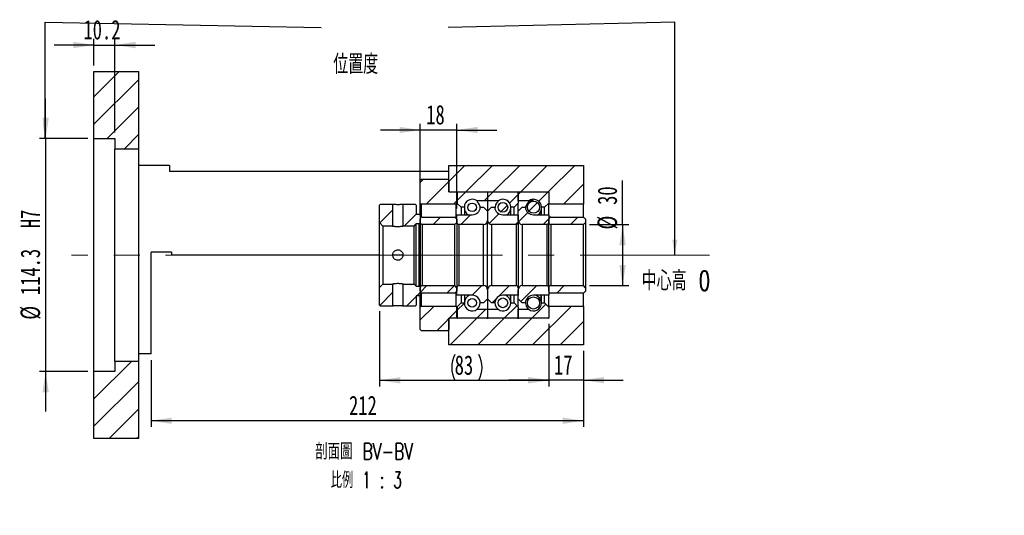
# Paper-space layout 'MBCK30L-H' of a CAD drawing. Header units: millimetres. Extents: x 21 to 332, y 12 to 190.
# Tile 4 of 5: x 171 to 332, y 12 to 93. Entities that reach past the tile are written whole.
import ezdxf

# ---------------------------------------------------------------- set-up
doc = ezdxf.new("R2010")
doc.units = ezdxf.units.MM
doc.linetypes.add('CENTERX2', pattern=[20.32, 12.7, -2.54, 2.54, -2.54])
doc.layers.add('圖層0', color=7, linetype='Continuous')
doc.styles.add('SLDTEXTSTYLE0', font='TXT', dxfattribs={"width": 0.7})
doc.styles.add('SLDTEXTSTYLE1', font='TXT', dxfattribs={"width": 0.7, "bigfont": 'bigfont'})
doc.styles.add('SLDTEXTSTYLE4', font='TXT', dxfattribs={"width": 0.625, "bigfont": 'bigfont'})
doc.dimstyles.new('SLDDIMSTYLE1', dxfattribs={"dimtxt": 0.18, "dimasz": 2.5, "dimexe": 0, "dimexo": 0.0625, "dimgap": 0, "dimtad": 0, "dimtih": 1, "dimtoh": 1, "dimdec": 0, "dimrnd": 1e-09, "dimzin": 0, "dimdsep": 46, "dimtxsty": 'Standard', "dimsah": 1, "dimcen": 0.09, "dimadec": 0, "dimazin": 0, "dimtfac": 2.5, "dimtdec": 0, "dimtofl": 0, "dimtmove": 0, "dimatfit": 3, "dimfxl": 1, "dimfrac": 2, "dimtolj": 1, "dimtzin": 0, "dimarcsym": 0})
doc.dimstyles.new('SLDDIMSTYLE4', dxfattribs={"dimtxt": 3.389974, "dimasz": 2.5, "dimexe": 0, "dimexo": 0.0625, "dimgap": 0.847493, "dimtad": 1, "dimlfac": 3, "dimrnd": 1e-09, "dimzin": 12, "dimdsep": 46, "dimtxsty": 'SLDTEXTSTYLE0', "dimsah": 1, "dimcen": 0.09, "dimadec": 0, "dimazin": 3, "dimtfac": 1, "dimtmove": 0, "dimatfit": 0, "dimfxl": 1, "dimfrac": 2, "dimtolj": 1, "dimtzin": 12, "dimarcsym": 0})
doc.dimstyles.new('SLDDIMSTYLE5', dxfattribs={"dimtxt": 3.389974, "dimasz": 2.5, "dimexe": 0, "dimexo": 0.0625, "dimgap": 0.847493, "dimtad": 1, "dimdec": 1, "dimlfac": 3, "dimrnd": 1e-09, "dimzin": 12, "dimdsep": 46, "dimtxsty": 'SLDTEXTSTYLE0', "dimsah": 1, "dimcen": 0.09, "dimadec": 0, "dimazin": 3, "dimtfac": 1, "dimtdec": 1, "dimtmove": 0, "dimatfit": 0, "dimfxl": 1, "dimfrac": 2, "dimtolj": 1, "dimtzin": 12, "dimarcsym": 0})
doc.dimstyles.new('SLDDIMSTYLE6', dxfattribs={"dimtxt": 3.389974, "dimasz": 2.5, "dimexe": 0, "dimexo": 0.0625, "dimgap": 0.847493, "dimtad": 1, "dimlfac": 3, "dimrnd": 1e-09, "dimzin": 12, "dimdsep": 46, "dimtxsty": 'SLDTEXTSTYLE0', "dimsah": 1, "dimcen": 0.09, "dimadec": 0, "dimazin": 3, "dimtfac": 1, "dimtofl": 0, "dimtmove": 0, "dimatfit": 3, "dimfxl": 1, "dimfrac": 2, "dimtolj": 1, "dimtzin": 12, "dimarcsym": 0})

# ---------------------------------------------------------------- blocks, each defined once
blk = doc.blocks.new('_D_27')
at = {"layer": '圖層0', "color": 7}
for p, q in [((175.34, 73.13), (175.34, 79.65)), ((182.24, 73.13), (174.34, 73.13)), ((175.34, 73.13), (175.34, 35.03)), ((182.24, 35.03), (174.34, 35.03)), ((175.34, 35.03), (175.34, 28.51))]:
    blk.add_line(p, q, dxfattribs=at)
for points in [[(175.34, 73.13), (175.86, 76.52), (174.82, 76.52)], [(175.34, 35.03), (174.82, 31.64), (175.86, 31.64)]]:
    blk.add_solid(points, dxfattribs=at)
at = {"layer": '圖層0', "color": 7, "char_height": 3.175, "attachment_point": 1, "rotation": 90, "style": 'SLDTEXTSTYLE0'}
for s, insert in [('H7', (171.24, 58.47)), ('114.3', (171.24, 47.54)), ('%%c', (171.24, 43.52))]:
    blk.add_mtext(s, dxfattribs=dict(at, insert=insert))
blk = doc.blocks.new('_D_28')
at = {"layer": '圖層0', "color": 7}
for p, q in [((183.24, 85.08), (183.24, 89.42)), ((186.64, 74.13), (186.64, 89.42)), ((183.24, 88.42), (176.72, 88.42)), ((183.24, 88.42), (186.64, 88.42)), ((186.64, 88.42), (193.16, 88.42))]:
    blk.add_line(p, q, dxfattribs=at)
for points in [[(183.24, 88.42), (179.85, 88.94), (179.85, 87.89)], [(186.64, 88.42), (190.03, 87.89), (190.03, 88.94)]]:
    blk.add_solid(points, dxfattribs=at)
at = {"layer": '圖層0', "color": 7, "insert": (181.52, 92.51), "char_height": 3.175, "attachment_point": 1, "style": 'SLDTEXTSTYLE0'}
blk.add_mtext('10.2', dxfattribs=at)
blk = doc.blocks.new('_D_29')
at = {"layer": '圖層0', "color": 7}
for p, q in [((257.57, 42.75), (257.57, 32.63)), ((263.24, 38.42), (263.24, 32.63)), ((257.57, 33.63), (251.05, 33.63)), ((263.24, 33.63), (257.57, 33.63)), ((263.24, 33.63), (269.76, 33.63))]:
    blk.add_line(p, q, dxfattribs=at)
for points in [[(257.57, 33.63), (254.18, 34.15), (254.18, 33.11)], [(263.24, 33.63), (266.63, 33.11), (266.63, 34.15)]]:
    blk.add_solid(points, dxfattribs=at)
at = {"layer": '圖層0', "color": 7, "insert": (258.43, 37.72), "char_height": 3.175, "attachment_point": 1, "style": 'SLDTEXTSTYLE0'}
blk.add_mtext('17', dxfattribs=at)
blk = doc.blocks.new('_D_30')
at = {"layer": '圖層0', "color": 7}
for p, q in [((263.24, 38.42), (263.24, 26)), ((192.57, 36.92), (192.57, 26)), ((263.24, 27), (192.57, 27))]:
    blk.add_line(p, q, dxfattribs=at)
for points in [[(192.57, 27), (195.96, 26.47), (195.96, 27.52)], [(263.24, 27), (259.85, 27.52), (259.85, 26.47)]]:
    blk.add_solid(points, dxfattribs=at)
at = {"layer": '圖層0', "color": 7, "insert": (224.93, 31.09), "char_height": 3.175, "attachment_point": 1, "style": 'SLDTEXTSTYLE0'}
blk.add_mtext('212', dxfattribs=at)
blk = doc.blocks.new('_D_31')
at = {"layer": '圖層0', "color": 7}
for p, q in [((236.57, 74.53), (230.05, 74.53)), ((236.57, 60.97), (236.57, 75.53)), ((242.57, 74.53), (236.57, 74.53)), ((242.57, 61.67), (242.57, 75.53)), ((242.57, 74.53), (249.09, 74.53))]:
    blk.add_line(p, q, dxfattribs=at)
for points in [[(236.57, 74.53), (233.18, 75.05), (233.18, 74.01)], [(242.57, 74.53), (245.96, 74.01), (245.96, 75.05)]]:
    blk.add_solid(points, dxfattribs=at)
at = {"layer": '圖層0', "color": 7, "insert": (237.55, 78.62), "char_height": 3.175, "attachment_point": 1, "style": 'SLDTEXTSTYLE0'}
blk.add_mtext('18', dxfattribs=at)
blk = doc.blocks.new('_D_32')
at = {"layer": '圖層0', "color": 7}
for p, q in [((269.64, 59.08), (269.64, 66.26)), ((264.24, 59.08), (270.64, 59.08)), ((269.64, 59.08), (269.64, 49.08)), ((264.24, 49.08), (270.64, 49.08))]:
    blk.add_line(p, q, dxfattribs=at)
for points in [[(269.64, 59.08), (269.12, 55.69), (270.16, 55.69)], [(269.64, 49.08), (270.16, 52.47), (269.12, 52.47)]]:
    blk.add_solid(points, dxfattribs=at)
at = {"layer": '圖層0', "color": 7, "char_height": 3.175, "attachment_point": 1, "rotation": 90, "style": 'SLDTEXTSTYLE0'}
for s, insert in [('30', (265.55, 62.29)), ('%%c', (265.55, 58.27))]:
    blk.add_mtext(s, dxfattribs=dict(at, insert=insert))
blk = doc.blocks.new('_D_33')
at = {"layer": '圖層0', "color": 7}
for p, q in [((229.91, 44.92), (229.91, 32.6)), ((257.57, 42.85), (257.57, 32.6)), ((257.57, 33.6), (229.91, 33.6))]:
    blk.add_line(p, q, dxfattribs=at)
for centre, start, end in [((246.44, 35.72), 153.4349, 206.5651), ((241.94, 35.72), 333.4349, 26.5651)]:
    blk.add_arc(centre, 4.73, start, end, dxfattribs=at)
for points in [[(229.91, 33.6), (233.3, 33.08), (233.3, 34.12)], [(257.57, 33.6), (254.18, 34.12), (254.18, 33.08)]]:
    blk.add_solid(points, dxfattribs=at)
at = {"layer": '圖層0', "color": 7, "insert": (242.2, 37.69), "char_height": 3.175, "attachment_point": 1, "style": 'SLDTEXTSTYLE0'}
blk.add_mtext('83', dxfattribs=at)
blk = doc.blocks.new('SW_NOTE_9')
at = {"layer": '圖層0', "color": 0, "char_height": 2.6458, "attachment_point": 2}
for s, insert, style in [('\\M+19655\\M+196CA\\M+19AA4 BV-BV', (9.88, 3.41), 'SLDTEXTSTYLE1'), ('\\M+194E4\\M+197E1 1 : 3', (10.25, -1.26), 'SLDTEXTSTYLE4')]:
    blk.add_mtext(s, dxfattribs=dict(at, insert=insert, style=style))

psp = doc.layouts.new('MBCK30L-H')

# ---------------------------------------------------------------- hatches: boundary and pattern name
at = {"linetype": 'Continuous', "lineweight": 18}
h = psp.add_hatch(dxfattribs=at)
h.set_pattern_fill('ANSI31', style=0)
edge = h.paths.add_edge_path(flags=0)
edge.add_arc((242.673, 64.3162), 0.1, 90, 180)
edge.add_line((242.573, 64.3162), (242.573, 62.5829))
edge.add_line((242.573, 62.5829), (243.2396, 61.9162))
edge.add_line((243.2396, 61.9162), (243.7796, 61.9162))
edge.add_arc((245.073, 61.9162), 1.2933, 53.031768, 180, ccw=False)
edge.add_line((245.8507, 62.9496), (247.573, 62.9496))
edge.add_line((247.573, 62.9496), (247.573, 64.3162))
edge.add_arc((247.473, 64.3162), 0.1, 0, 90)
edge.add_line((247.473, 64.4162), (242.673, 64.4162))
h = psp.add_hatch(dxfattribs=at)
h.set_pattern_fill('ANSI31', style=0)
edge = h.paths.add_edge_path(flags=0)
edge.add_arc((252.473, 64.3162), 0.1, 0, 90)
edge.add_line((252.473, 64.4162), (247.673, 64.4162))
edge.add_arc((247.673, 64.3162), 0.1, 90, 180)
edge.add_line((247.573, 64.3162), (247.573, 62.9496))
edge.add_line((247.573, 62.9496), (249.2952, 62.9496))
edge.add_arc((250.073, 61.9162), 1.2933, 0, 126.968232, ccw=False)
edge.add_line((251.3663, 61.9162), (251.9063, 61.9162))
edge.add_line((251.9063, 61.9162), (252.573, 62.5829))
edge.add_line((252.573, 62.5829), (252.573, 64.3162))
h = psp.add_hatch(dxfattribs=at)
h.set_pattern_fill('ANSI31', style=0)
edge = h.paths.add_edge_path(flags=0)
edge.add_arc((257.473, 64.3162), 0.1, 0, 90)
edge.add_line((257.473, 64.4162), (252.673, 64.4162))
edge.add_arc((252.673, 64.3162), 0.1, 90, 180)
edge.add_line((252.573, 64.3162), (252.573, 62.9496))
edge.add_line((252.573, 62.9496), (254.2952, 62.9496))
edge.add_arc((255.073, 61.9162), 1.2933, 0, 126.968232, ccw=False)
edge.add_line((256.3663, 61.9162), (256.9063, 61.9162))
edge.add_line((256.9063, 61.9162), (257.573, 62.5829))
edge.add_line((257.573, 62.5829), (257.573, 64.3162))
h = psp.add_hatch(dxfattribs=at)
h.set_pattern_fill('ANSI31', style=0)
edge = h.paths.add_edge_path(flags=0)
edge.add_arc((255.073, 61.9152), 0.9987, 0, 360)
h = psp.add_hatch(dxfattribs=at)
h.set_pattern_fill('ANSI31', style=0)
h.paths.add_polyline_path([(232.0563, 62.4162), (230.073, 62.4162), (229.9063, 62.2495), (229.9063, 59.3996), (230.473, 58.8329), (232.0563, 58.8329)], flags=0)
h = psp.add_hatch(dxfattribs=at)
h.set_pattern_fill('ANSI31', style=0)
h.paths.add_polyline_path([(236.4063, 60.7496), (235.9063, 60.7496), (235.9063, 62.2495), (235.7396, 62.4162), (233.7563, 62.4162), (233.7563, 58.8329), (235.573, 58.8329), (235.9063, 59.1662), (236.4063, 59.1662), (236.573, 59.3329), (236.573, 60.5829)], flags=0)
h = psp.add_hatch(dxfattribs=at)
h.set_pattern_fill('ANSI31', style=0)
edge = h.paths.add_edge_path(flags=0)
edge.add_line((247.573, 61.2496), (246.9063, 61.9162))
edge.add_line((246.9063, 61.9162), (246.4037, 61.9162))
edge.add_arc((245.073, 61.9996), 1.3333, 270, 356.416678, ccw=False)
edge.add_line((245.073, 60.6662), (242.573, 60.6662))
edge.add_line((242.573, 60.6662), (242.573, 59.4162))
edge.add_arc((242.9063, 59.4162), 0.3333, 180, 270)
edge.add_line((242.9063, 59.0829), (246.9063, 59.0829))
edge.add_arc((246.9063, 59.7496), 0.6667, 270, 360)
edge.add_line((247.573, 59.7496), (247.573, 61.2496))
h = psp.add_hatch(dxfattribs=at)
h.set_pattern_fill('ANSI31', style=0)
edge = h.paths.add_edge_path(flags=0)
edge.add_arc((245.073, 61.8831), 0.7042, 0, 360)
h = psp.add_hatch(dxfattribs=at)
h.set_pattern_fill('ANSI31', style=0)
edge = h.paths.add_edge_path(flags=0)
edge.add_line((248.2396, 61.9162), (247.573, 61.2496))
edge.add_line((247.573, 61.2496), (247.573, 59.7496))
edge.add_arc((248.2396, 59.7496), 0.6667, 180, 270)
edge.add_line((248.2396, 59.0829), (252.2396, 59.0829))
edge.add_arc((252.2396, 59.4162), 0.3333, 270, 360)
edge.add_line((252.573, 59.4162), (252.573, 60.6662))
edge.add_line((252.573, 60.6662), (250.073, 60.6662))
edge.add_arc((250.073, 61.9996), 1.3333, 183.583322, 270, ccw=False)
edge.add_line((248.7422, 61.9162), (248.2396, 61.9162))
h = psp.add_hatch(dxfattribs=at)
h.set_pattern_fill('ANSI31', style=0)
edge = h.paths.add_edge_path(flags=0)
edge.add_arc((250.073, 61.8915), 0.7919, 0, 360)
h = psp.add_hatch(dxfattribs=at)
h.set_pattern_fill('ANSI31', style=0)
edge = h.paths.add_edge_path(flags=0)
edge.add_line((253.2396, 61.9162), (252.573, 61.2496))
edge.add_line((252.573, 61.2496), (252.573, 59.7496))
edge.add_arc((253.2396, 59.7496), 0.6667, 180, 270)
edge.add_line((253.2396, 59.0829), (257.2396, 59.0829))
edge.add_arc((257.2396, 59.4162), 0.3333, 270, 360)
edge.add_line((257.573, 59.4162), (257.573, 60.6662))
edge.add_line((257.573, 60.6662), (255.073, 60.6662))
edge.add_arc((255.073, 61.9996), 1.3333, 183.583322, 270, ccw=False)
edge.add_line((253.7422, 61.9162), (253.2396, 61.9162))
h = psp.add_hatch(dxfattribs=at)
h.set_pattern_fill('ANSI31', style=0)
edge = h.paths.add_edge_path(flags=0)
edge.add_line((236.9063, 59.0829), (242.2396, 59.0829))
edge.add_line((242.2396, 59.0829), (242.573, 59.4162))
edge.add_line((242.573, 59.4162), (242.573, 59.9662))
edge.add_line((242.573, 59.9662), (242.2396, 60.2996))
edge.add_line((242.2396, 60.2996), (236.9063, 60.2996))
edge.add_arc((236.9063, 59.9662), 0.3333, 90, 180)
edge.add_line((236.573, 59.9662), (236.573, 59.4162))
edge.add_arc((236.9063, 59.4162), 0.3333, 180, 270)
h = psp.add_hatch(dxfattribs=at)
h.set_pattern_fill('ANSI31', style=0)
edge = h.paths.add_edge_path(flags=0)
edge.add_line((257.9063, 59.0829), (263.2396, 59.0829))
edge.add_line((263.2396, 59.0829), (263.573, 59.4162))
edge.add_line((263.573, 59.4162), (263.573, 59.9662))
edge.add_line((263.573, 59.9662), (263.2396, 60.2996))
edge.add_line((263.2396, 60.2996), (257.9063, 60.2996))
edge.add_arc((257.9063, 59.9662), 0.3333, 90, 180)
edge.add_line((257.573, 59.9662), (257.573, 59.4162))
edge.add_arc((257.9063, 59.4162), 0.3333, 180, 270)
h = psp.add_hatch(dxfattribs=at)
h.set_pattern_fill('ANSI31', style=0)
h.paths.add_polyline_path([(230.073, 45.7496), (232.0563, 45.7496), (232.0563, 49.3329), (230.473, 49.3329), (229.9063, 48.7662), (229.9063, 45.9162)], flags=0)
h = psp.add_hatch(dxfattribs=at)
h.set_pattern_fill('ANSI31', style=0)
h.paths.add_polyline_path([(235.9063, 45.9162), (235.9063, 47.4162), (236.4063, 47.4162), (236.573, 47.5829), (236.573, 48.8329), (236.4063, 48.9996), (235.9063, 48.9996), (235.573, 49.3329), (233.7563, 49.3329), (233.7563, 45.7496), (235.7396, 45.7496)], flags=0)
h = psp.add_hatch(dxfattribs=at)
h.set_pattern_fill('ANSI31', style=0)
edge = h.paths.add_edge_path(flags=0)
edge.add_line((242.573, 48.1996), (242.573, 48.7496))
edge.add_line((242.573, 48.7496), (242.2396, 49.0829))
edge.add_line((242.2396, 49.0829), (236.9063, 49.0829))
edge.add_arc((236.9063, 48.7496), 0.3333, 90, 180)
edge.add_line((236.573, 48.7496), (236.573, 48.1996))
edge.add_arc((236.9063, 48.1996), 0.3333, 180, 270)
edge.add_line((236.9063, 47.8662), (242.2396, 47.8662))
edge.add_line((242.2396, 47.8662), (242.573, 48.1996))
h = psp.add_hatch(dxfattribs=at)
h.set_pattern_fill('ANSI31', style=0)
edge = h.paths.add_edge_path(flags=0)
edge.add_line((246.9063, 46.2496), (247.573, 46.9162))
edge.add_line((247.573, 46.9162), (247.573, 48.4162))
edge.add_arc((246.9063, 48.4162), 0.6667, 0, 90)
edge.add_line((246.9063, 49.0829), (242.9063, 49.0829))
edge.add_arc((242.9063, 48.7496), 0.3333, 90, 180)
edge.add_line((242.573, 48.7496), (242.573, 47.4996))
edge.add_line((242.573, 47.4996), (245.073, 47.4996))
edge.add_arc((245.073, 46.1662), 1.3333, 3.583322, 90, ccw=False)
edge.add_line((246.4037, 46.2496), (246.9063, 46.2496))
h = psp.add_hatch(dxfattribs=at)
h.set_pattern_fill('ANSI31', style=0)
edge = h.paths.add_edge_path(flags=0)
edge.add_line((247.573, 46.9162), (248.2396, 46.2496))
edge.add_line((248.2396, 46.2496), (248.7422, 46.2496))
edge.add_arc((250.073, 46.1662), 1.3333, 90, 176.416678, ccw=False)
edge.add_line((250.073, 47.4996), (252.573, 47.4996))
edge.add_line((252.573, 47.4996), (252.573, 48.7496))
edge.add_arc((252.2396, 48.7496), 0.3333, 0, 90)
edge.add_line((252.2396, 49.0829), (248.2396, 49.0829))
edge.add_arc((248.2396, 48.4162), 0.6667, 90, 180)
edge.add_line((247.573, 48.4162), (247.573, 46.9162))
h = psp.add_hatch(dxfattribs=at)
h.set_pattern_fill('ANSI31', style=0)
edge = h.paths.add_edge_path(flags=0)
edge.add_line((252.573, 46.9162), (253.2396, 46.2496))
edge.add_line((253.2396, 46.2496), (253.7422, 46.2496))
edge.add_arc((255.073, 46.1662), 1.3333, 90, 176.416678, ccw=False)
edge.add_line((255.073, 47.4996), (257.573, 47.4996))
edge.add_line((257.573, 47.4996), (257.573, 48.7496))
edge.add_arc((257.2396, 48.7496), 0.3333, 0, 90)
edge.add_line((257.2396, 49.0829), (253.2396, 49.0829))
edge.add_arc((253.2396, 48.4162), 0.6667, 90, 180)
edge.add_line((252.573, 48.4162), (252.573, 46.9162))
h = psp.add_hatch(dxfattribs=at)
h.set_pattern_fill('ANSI31', style=0)
edge = h.paths.add_edge_path(flags=0)
edge.add_line((263.573, 48.1996), (263.573, 48.7496))
edge.add_line((263.573, 48.7496), (263.2396, 49.0829))
edge.add_line((263.2396, 49.0829), (257.9063, 49.0829))
edge.add_arc((257.9063, 48.7496), 0.3333, 90, 180)
edge.add_line((257.573, 48.7496), (257.573, 48.1996))
edge.add_arc((257.9063, 48.1996), 0.3333, 180, 270)
edge.add_line((257.9063, 47.8662), (263.2396, 47.8662))
edge.add_line((263.2396, 47.8662), (263.573, 48.1996))
h = psp.add_hatch(dxfattribs=at)
h.set_pattern_fill('ANSI31', style=0)
edge = h.paths.add_edge_path(flags=0)
edge.add_arc((245.073, 46.2827), 0.7042, 0, 360)
h = psp.add_hatch(dxfattribs=at)
h.set_pattern_fill('ANSI31', style=0)
edge = h.paths.add_edge_path(flags=0)
edge.add_arc((250.073, 46.2743), 0.7919, 0, 360)
h = psp.add_hatch(dxfattribs=at)
h.set_pattern_fill('ANSI31', style=0)
edge = h.paths.add_edge_path(flags=0)
edge.add_arc((255.073, 46.2506), 0.9987, 0, 360)
h = psp.add_hatch(dxfattribs=at)
h.set_pattern_fill('ANSI31', style=0)
edge = h.paths.add_edge_path(flags=0)
edge.add_arc((242.673, 43.8496), 0.1, 180, 270)
edge.add_line((242.673, 43.7496), (247.473, 43.7496))
edge.add_arc((247.473, 43.8496), 0.1, 270, 360)
edge.add_line((247.573, 43.8496), (247.573, 45.2162))
edge.add_line((247.573, 45.2162), (245.8507, 45.2162))
edge.add_arc((245.073, 46.2496), 1.2933, 180, 306.968232, ccw=False)
edge.add_line((243.7796, 46.2496), (243.2396, 46.2496))
edge.add_line((243.2396, 46.2496), (242.573, 45.5829))
edge.add_line((242.573, 45.5829), (242.573, 43.8496))
h = psp.add_hatch(dxfattribs=at)
h.set_pattern_fill('ANSI31', style=0)
edge = h.paths.add_edge_path(flags=0)
edge.add_arc((252.473, 43.8496), 0.1, 270, 360)
edge.add_line((252.573, 43.8496), (252.573, 45.5829))
edge.add_line((252.573, 45.5829), (251.9063, 46.2496))
edge.add_line((251.9063, 46.2496), (251.3663, 46.2496))
edge.add_arc((250.073, 46.2496), 1.2933, 233.031768, 360, ccw=False)
edge.add_line((249.2952, 45.2162), (247.573, 45.2162))
edge.add_line((247.573, 45.2162), (247.573, 43.8496))
edge.add_arc((247.673, 43.8496), 0.1, 180, 270)
edge.add_line((247.673, 43.7496), (252.473, 43.7496))
h = psp.add_hatch(dxfattribs=at)
h.set_pattern_fill('ANSI31', style=0)
edge = h.paths.add_edge_path(flags=0)
edge.add_arc((257.473, 43.8496), 0.1, 270, 360)
edge.add_line((257.573, 43.8496), (257.573, 45.5829))
edge.add_line((257.573, 45.5829), (256.9063, 46.2496))
edge.add_line((256.9063, 46.2496), (256.3663, 46.2496))
edge.add_arc((255.073, 46.2496), 1.2933, 233.031768, 360, ccw=False)
edge.add_line((254.2952, 45.2162), (252.573, 45.2162))
edge.add_line((252.573, 45.2162), (252.573, 43.8496))
edge.add_arc((252.673, 43.8496), 0.1, 180, 270)
edge.add_line((252.673, 43.7496), (257.473, 43.7496))
at = {"layer": '圖層0', "linetype": 'Continuous', "lineweight": 18}
h = psp.add_hatch(dxfattribs=at)
h.set_pattern_fill('ANSI31', color=256, style=0)
h.paths.add_polyline_path([(190.573, 84.0829), (183.2396, 84.0829), (183.2396, 73.1329), (186.6396, 73.1329), (186.6396, 71.4162), (190.573, 71.4162)], flags=0)
h = psp.add_hatch(dxfattribs=at)
h.set_pattern_fill('ANSI31', color=256, style=0)
h.paths.add_polyline_path([(263.2396, 62.4162), (263.2396, 68.7496), (241.2396, 68.7496), (241.2396, 64.4162), (257.573, 64.4162), (257.573, 62.4162)], flags=0)
h = psp.add_hatch(dxfattribs=at)
h.set_pattern_fill('ANSI31', color=256, style=0)
edge = h.paths.add_edge_path(flags=0)
edge.add_line((236.573, 66.2496), (236.573, 62.5829))
edge.add_line((236.573, 62.5829), (236.7396, 62.4162))
edge.add_line((236.7396, 62.4162), (242.4563, 62.4162))
edge.add_line((242.4563, 62.4162), (242.623, 62.5829))
edge.add_line((242.623, 62.5829), (242.623, 64.2496))
edge.add_line((242.623, 64.2496), (242.4563, 64.4162))
edge.add_line((242.4563, 64.4162), (241.373, 64.4162))
edge.add_arc((241.373, 64.5496), 0.1333, 180, 270, ccw=False)
edge.add_line((241.2396, 64.5496), (241.2396, 66.2496))
edge.add_line((241.2396, 66.2496), (241.073, 66.4162))
edge.add_line((241.073, 66.4162), (236.7396, 66.4162))
edge.add_line((236.7396, 66.4162), (236.573, 66.2496))
h = psp.add_hatch(dxfattribs=at)
h.set_pattern_fill('ANSI31', color=256, style=0)
edge = h.paths.add_edge_path(flags=0)
edge.add_line((242.4563, 45.7496), (236.7396, 45.7496))
edge.add_line((236.7396, 45.7496), (236.573, 45.5829))
edge.add_line((236.573, 45.5829), (236.573, 41.9162))
edge.add_line((236.573, 41.9162), (236.7396, 41.7496))
edge.add_line((236.7396, 41.7496), (241.073, 41.7496))
edge.add_line((241.073, 41.7496), (241.2396, 41.9162))
edge.add_line((241.2396, 41.9162), (241.2396, 43.6162))
edge.add_arc((241.373, 43.6162), 0.1333, 90, 180, ccw=False)
edge.add_line((241.373, 43.7496), (242.4563, 43.7496))
edge.add_line((242.4563, 43.7496), (242.623, 43.9162))
edge.add_line((242.623, 43.9162), (242.623, 45.5829))
edge.add_line((242.623, 45.5829), (242.4563, 45.7496))
h = psp.add_hatch(dxfattribs=at)
h.set_pattern_fill('ANSI31', color=256, style=0)
h.paths.add_polyline_path([(263.2396, 39.4162), (263.2396, 45.7496), (257.573, 45.7496), (257.573, 43.7496), (241.2396, 43.7496), (241.2396, 39.4162)], flags=0)
h = psp.add_hatch(dxfattribs=at)
h.set_pattern_fill('ANSI31', color=256, style=0)
h.paths.add_polyline_path([(183.2396, 24.0829), (190.573, 24.0829), (190.573, 36.7495), (186.6396, 36.7495), (186.6396, 35.0329), (183.2396, 35.0329)], flags=0)

# ---------------------------------------------------------------- linework, layer by layer
at = {"color": 7, "linetype": 'Continuous', "lineweight": 25}
for p, q in [((183.2396, 73.1329), (183.2396, 84.0829)), ((183.2396, 84.0829), (190.573, 84.0829)), ((190.573, 71.4162), (190.573, 84.0829)), ((183.2396, 73.1329), (186.6396, 73.1329)), ((183.2396, 35.0329), (183.2396, 73.1329)), ((186.6396, 73.1329), (186.6396, 71.4162)), ((190.573, 71.4162), (186.6396, 71.4162)), ((186.6396, 36.7495), (186.6396, 71.4162)), ((190.573, 36.7495), (190.573, 71.4162)), ((195.573, 68.7496), (190.573, 68.7496)), ((195.573, 68.7496), (195.573, 67.7496)), ((241.2396, 67.7496), (195.573, 67.7496)), ((241.2396, 64.4162), (241.2396, 68.7496)), ((241.2396, 68.7496), (263.2396, 68.7496)), ((263.2396, 68.7496), (263.2396, 62.4162)), ((236.7396, 66.4162), (236.573, 66.2496)), ((236.573, 62.5829), (236.573, 66.2496)), ((241.073, 66.4162), (236.7396, 66.4162)), ((241.2396, 66.2496), (241.073, 66.4162)), ((241.2396, 66.2496), (241.2396, 64.5495)), ((241.2396, 64.4162), (257.573, 64.4162)), ((241.373, 64.4162), (242.4563, 64.4162)), ((242.623, 64.2496), (242.4563, 64.4162)), ((242.673, 64.4162), (247.473, 64.4162)), ((247.673, 64.4162), (252.473, 64.4162)), ((252.673, 64.4162), (257.473, 64.4162)), ((257.573, 64.4162), (257.573, 62.4162)), ((242.573, 62.5829), (242.573, 64.3162)), ((242.623, 64.2496), (242.623, 62.5829)), ((245.8507, 62.9496), (245.8507, 62.8106)), ((247.573, 62.9496), (245.8507, 62.9496)), ((247.573, 64.3162), (247.573, 62.9496)), ((247.573, 62.9496), (247.573, 61.2496)), ((249.2952, 62.9496), (247.573, 62.9496)), ((249.2952, 62.7978), (249.2952, 62.9496)), ((252.573, 64.3162), (252.573, 62.5829)), ((252.573, 62.9496), (252.573, 64.3162)), ((254.2952, 62.9496), (252.573, 62.9496)), ((254.2952, 62.7529), (254.2952, 62.9496)), ((257.573, 64.3162), (257.573, 62.5829)), ((230.073, 62.4162), (229.9063, 62.2495)), ((229.9063, 59.3996), (229.9063, 62.2495)), ((230.073, 62.4162), (232.0563, 62.4162)), ((232.0563, 62.4162), (232.0563, 58.8329)), ((233.7563, 58.8329), (233.7563, 62.4162)), ((233.7563, 62.4162), (235.7396, 62.4162)), ((235.9063, 62.2495), (235.7396, 62.4162)), ((235.9063, 62.2495), (235.9063, 60.7496)), ((236.573, 62.5829), (236.7396, 62.4162)), ((236.573, 60.5829), (236.573, 62.5829)), ((242.4563, 62.4162), (236.7396, 62.4162)), ((236.7396, 62.4162), (236.7396, 60.2549)), ((242.4563, 62.4162), (242.623, 62.5829)), ((242.4563, 60.0829), (242.4563, 62.4162)), ((243.2396, 61.9162), (242.573, 62.5829)), ((243.2396, 61.9162), (243.2396, 60.6662)), ((243.7796, 61.9162), (243.2396, 61.9162)), ((243.7796, 61.9162), (243.7796, 60.6662)), ((246.4037, 61.9162), (246.9063, 61.9162)), ((246.9063, 61.9162), (247.573, 61.2496)), ((247.573, 61.2496), (248.2396, 61.9162)), ((247.573, 61.2496), (247.573, 59.7496)), ((248.2396, 61.9162), (248.7422, 61.9162)), ((251.3663, 60.6662), (251.3663, 61.9162)), ((251.9063, 61.9162), (251.3663, 61.9162)), ((252.573, 62.5829), (251.9063, 61.9162)), ((251.9063, 60.6662), (251.9063, 61.9162)), ((252.573, 61.2496), (252.573, 62.5829)), ((252.573, 61.2496), (253.2396, 61.9162)), ((252.573, 59.7496), (252.573, 61.2496)), ((253.2396, 61.9162), (253.7422, 61.9162)), ((256.3663, 60.6662), (256.3663, 61.9162)), ((256.9063, 61.9162), (256.3663, 61.9162)), ((257.573, 62.5829), (256.9063, 61.9162)), ((256.9063, 60.6662), (256.9063, 61.9162)), ((263.2396, 62.4162), (257.573, 62.4162)), ((257.573, 60.6662), (257.573, 62.4162)), ((263.2396, 60.2996), (263.2396, 62.4162)), ((235.9063, 60.7496), (236.4063, 60.7496)), ((236.573, 60.5829), (236.4063, 60.7496)), ((236.573, 60.5829), (236.573, 59.3329)), ((236.573, 59.4162), (236.573, 59.9662)), ((236.9063, 60.2996), (242.2396, 60.2996)), ((242.573, 59.9662), (242.2396, 60.2996)), ((242.573, 60.6662), (245.073, 60.6662)), ((242.573, 59.4162), (242.573, 60.6662)), ((242.573, 59.9662), (242.573, 59.4162)), ((247.573, 48.4162), (247.573, 59.7496)), ((250.073, 60.6662), (252.573, 60.6662)), ((252.573, 60.6662), (252.573, 59.4162)), ((255.073, 60.6662), (257.573, 60.6662)), ((257.573, 60.6662), (257.573, 59.4162)), ((257.573, 59.4162), (257.573, 59.9662)), ((257.9063, 60.2996), (263.2396, 60.2996)), ((263.573, 59.9662), (263.2396, 60.2996)), ((263.573, 59.9662), (263.573, 59.4162)), ((229.9063, 59.3996), (230.473, 58.8329)), ((229.9063, 48.7662), (229.9063, 59.3996)), ((230.473, 58.8329), (230.473, 49.3329)), ((232.0563, 58.8329), (230.473, 58.8329)), ((235.573, 58.8329), (233.7563, 58.8329)), ((235.573, 58.8329), (235.9063, 59.1662)), ((235.573, 49.3329), (235.573, 58.8329)), ((236.4063, 59.1662), (235.9063, 59.1662)), ((235.9063, 48.9996), (235.9063, 59.1662)), ((236.4063, 59.1662), (236.573, 59.3329)), ((236.4063, 48.9996), (236.4063, 59.1662)), ((236.573, 59.3329), (236.573, 48.8329)), ((236.9063, 59.0829), (236.9063, 49.0829)), ((242.2396, 59.0829), (236.9063, 59.0829)), ((242.2396, 59.0829), (242.573, 59.4162)), ((242.2396, 49.0829), (242.2396, 59.0829)), ((242.573, 59.4162), (242.573, 48.7495)), ((242.9063, 49.0829), (242.9063, 59.0829)), ((246.9063, 59.0829), (242.9063, 59.0829)), ((246.9063, 49.0829), (246.9063, 59.0829)), ((248.2396, 59.0829), (248.2396, 49.0829)), ((252.2396, 59.0829), (248.2396, 59.0829)), ((252.2396, 59.0829), (252.2396, 49.0829)), ((252.573, 59.4162), (252.573, 48.7495)), ((253.2396, 59.0829), (253.2396, 49.0829)), ((257.2396, 59.0829), (253.2396, 59.0829)), ((257.2396, 59.0829), (257.2396, 49.0829)), ((257.573, 48.7495), (257.573, 59.4162)), ((257.9063, 59.0829), (257.9063, 49.0829)), ((263.2396, 59.0829), (257.9063, 59.0829)), ((263.2396, 59.0829), (263.573, 59.4162)), ((263.2396, 49.0829), (263.2396, 59.0829)), ((263.573, 59.4162), (263.573, 48.7495)), ((195.9063, 54.5829), (192.573, 54.5829)), ((192.573, 37.9162), (192.573, 54.5829)), ((195.9063, 54.5829), (195.9063, 54.0829)), ((229.9063, 54.0829), (195.9063, 54.0829)), ((233.7563, 54.0829), (232.0673, 54.0829)), ((230.473, 49.3329), (229.9063, 48.7662)), ((229.9063, 45.9162), (229.9063, 48.7662)), ((230.473, 49.3329), (232.0563, 49.3329)), ((232.0563, 49.3329), (232.0563, 45.7496)), ((233.7563, 49.3329), (235.573, 49.3329)), ((233.7563, 45.7496), (233.7563, 49.3329)), ((235.9063, 48.9996), (235.573, 49.3329)), ((235.9063, 48.9996), (236.4063, 48.9996)), ((236.573, 48.8329), (236.4063, 48.9996)), ((236.573, 48.8329), (236.573, 47.5829)), ((236.573, 48.1995), (236.573, 48.7495)), ((236.9063, 49.0829), (242.2396, 49.0829)), ((242.573, 48.7495), (242.2396, 49.0829)), ((242.573, 48.7495), (242.573, 48.1995)), ((242.573, 47.4995), (242.573, 48.7495)), ((242.9063, 49.0829), (246.9063, 49.0829)), ((247.573, 48.4162), (247.573, 46.9162)), ((248.2396, 49.0829), (252.2396, 49.0829)), ((252.573, 48.7495), (252.573, 47.4995)), ((252.573, 46.9162), (252.573, 48.4162)), ((253.2396, 49.0829), (257.2396, 49.0829)), ((257.573, 48.1995), (257.573, 48.7495)), ((257.573, 48.7495), (257.573, 47.4995)), ((257.9063, 49.0829), (263.2396, 49.0829)), ((263.573, 48.7495), (263.2396, 49.0829)), ((263.573, 48.7495), (263.573, 48.1995)), ((236.4063, 47.4162), (235.9063, 47.4162)), ((235.9063, 47.4162), (235.9063, 45.9162)), ((236.4063, 47.4162), (236.573, 47.5829)), ((236.573, 45.5829), (236.573, 47.5829)), ((236.7396, 47.9109), (236.7396, 45.7496)), ((242.2396, 47.8662), (236.9063, 47.8662)), ((242.2396, 47.8662), (242.573, 48.1995)), ((242.4563, 45.7496), (242.4563, 48.0829)), ((245.073, 47.4995), (242.573, 47.4995)), ((243.2396, 47.4995), (243.2396, 46.2496)), ((243.7796, 47.4995), (243.7796, 46.2496)), ((247.573, 46.9162), (246.9063, 46.2496)), ((247.573, 46.9162), (247.573, 45.2162)), ((248.2396, 46.2496), (247.573, 46.9162)), ((252.573, 47.4995), (250.073, 47.4995)), ((251.3663, 46.2496), (251.3663, 47.4995)), ((251.9063, 46.2496), (251.9063, 47.4995)), ((252.573, 45.5829), (252.573, 46.9162)), ((253.2396, 46.2496), (252.573, 46.9162)), ((257.573, 47.4995), (255.073, 47.4995)), ((256.3663, 46.2496), (256.3663, 47.4995)), ((256.9063, 46.2496), (256.9063, 47.4995)), ((257.573, 45.7496), (257.573, 47.4995)), ((263.2396, 47.8662), (257.9063, 47.8662)), ((263.2396, 47.8662), (263.573, 48.1995)), ((263.2396, 45.7496), (263.2396, 47.8662)), ((229.9063, 45.9162), (230.073, 45.7496)), ((232.0563, 45.7496), (230.073, 45.7496)), ((235.7396, 45.7496), (233.7563, 45.7496)), ((235.7396, 45.7496), (235.9063, 45.9162)), ((236.7396, 45.7496), (236.573, 45.5829)), ((236.573, 41.9162), (236.573, 45.5829)), ((236.7396, 45.7496), (242.4563, 45.7496)), ((242.623, 45.5829), (242.4563, 45.7496)), ((242.573, 45.5829), (243.2396, 46.2496)), ((242.573, 43.8496), (242.573, 45.5829)), ((242.623, 45.5829), (242.623, 43.9162)), ((243.2396, 46.2496), (243.7796, 46.2496)), ((245.8507, 45.2642), (245.8507, 45.2162)), ((245.8507, 45.2162), (247.573, 45.2162)), ((246.9063, 46.2496), (246.4037, 46.2496)), ((247.573, 45.2162), (247.573, 43.8496)), ((247.573, 45.2162), (249.2952, 45.2162)), ((248.7422, 46.2496), (248.2396, 46.2496)), ((249.2952, 45.2162), (249.2952, 45.2571)), ((251.3663, 46.2496), (251.9063, 46.2496)), ((251.9063, 46.2496), (252.573, 45.5829)), ((252.573, 45.5829), (252.573, 43.8496)), ((252.573, 45.2162), (254.2952, 45.2162)), ((252.573, 43.8496), (252.573, 45.2162)), ((253.7422, 46.2496), (253.2396, 46.2496)), ((254.2952, 45.2162), (254.2952, 45.2381)), ((256.3663, 46.2496), (256.9063, 46.2496)), ((256.9063, 46.2496), (257.573, 45.5829)), ((257.573, 45.7496), (257.573, 43.7496)), ((257.573, 45.7496), (263.2396, 45.7496)), ((257.573, 45.5829), (257.573, 43.8496)), ((263.2396, 45.7496), (263.2396, 39.4162)), ((241.2396, 39.4162), (241.2396, 43.7496)), ((257.573, 43.7496), (241.2396, 43.7496)), ((241.2396, 43.6162), (241.2396, 41.9162)), ((242.4563, 43.7496), (241.373, 43.7496)), ((242.4563, 43.7496), (242.623, 43.9162)), ((247.473, 43.7496), (242.673, 43.7496)), ((252.473, 43.7496), (247.673, 43.7496)), ((257.473, 43.7496), (252.673, 43.7496)), ((236.573, 41.9162), (236.7396, 41.7496)), ((241.073, 41.7496), (241.2396, 41.9162)), ((236.7396, 41.7496), (241.073, 41.7496)), ((263.2396, 39.4162), (241.2396, 39.4162)), ((192.573, 37.9162), (190.573, 37.9162)), ((186.6396, 36.7495), (186.6396, 35.0329)), ((186.6396, 36.7495), (190.573, 36.7495)), ((190.573, 24.0829), (190.573, 36.7495)), ((183.2396, 24.0829), (183.2396, 35.0329)), ((186.6396, 35.0329), (183.2396, 35.0329)), ((190.573, 24.0829), (183.2396, 24.0829))]:
    psp.add_line(p, q, dxfattribs=at)
for centre, radius in [((255.073, 61.9152), 0.9987), ((245.073, 61.8831), 0.7042), ((250.073, 61.8915), 0.7919), ((245.073, 46.2827), 0.7042), ((250.073, 46.2743), 0.7919), ((255.073, 46.2506), 0.9987)]:
    psp.add_circle(centre, radius, dxfattribs=at)
for centre, radius, start, end in [((241.373, 64.5495), 0.1333, 180, 270), ((242.673, 64.3162), 0.1, 90, 180), ((247.473, 64.3162), 0.1, 0, 90), ((247.673, 64.3162), 0.1, 90, 180), ((252.473, 64.3162), 0.1, 0, 90), ((252.673, 64.3162), 0.1, 90, 180), ((257.473, 64.3162), 0.1, 0, 90), ((245.073, 61.9162), 1.2933, 53.031768, 180), ((245.073, 61.783), 1.2917, 353.58575, 51.551715), ((250.073, 61.7696), 1.2917, 128.336631, 185.456078), ((250.073, 61.9162), 1.2933, 0, 126.968232), ((255.073, 61.723), 1.2917, 90, 182.638823), ((255.073, 61.9162), 1.2933, 0, 126.968232), ((245.073, 61.783), 1.2917, 178.575141, 239.839669), ((245.073, 60.7542), 1.2917, 156.531184, 183.906192), ((245.073, 61.9996), 1.3333, 270, 356.416678), ((250.073, 61.9996), 1.3333, 183.583322, 270), ((250.073, 61.7696), 1.2917, 301.326829, 1.429378), ((250.073, 60.7205), 1.2917, 357.589826, 23.958898), ((255.073, 61.9996), 1.3333, 183.583322, 270), ((255.073, 61.723), 1.2917, 305.099863, 1.445338), ((255.073, 60.6093), 1.2917, 2.524622, 25.537383), ((236.9063, 59.9662), 0.3333, 90, 180), ((246.9063, 59.7496), 0.6667, 270, 0), ((248.2396, 59.7496), 0.6667, 180, 270), ((253.2396, 59.7496), 0.6667, 180, 270), ((257.9063, 59.9662), 0.3333, 90, 180), ((236.9063, 59.4162), 0.3333, 180, 270), ((242.9063, 59.4162), 0.3333, 180, 270), ((252.2396, 59.4162), 0.3333, 270, 0), ((257.2396, 59.4162), 0.3333, 270, 0), ((257.9063, 59.4162), 0.3333, 180, 270), ((236.9063, 48.7495), 0.3333, 90, 180), ((242.9063, 48.7495), 0.3333, 90, 180), ((246.9063, 48.4162), 0.6667, 360, 90), ((248.2396, 48.4162), 0.6667, 90, 180), ((252.2396, 48.7495), 0.3333, 0, 90), ((253.2396, 48.4162), 0.6667, 90, 180), ((257.2396, 48.7495), 0.3333, 0, 90), ((257.9063, 48.7495), 0.3333, 90, 180), ((236.9063, 48.1995), 0.3333, 180, 270), ((245.073, 46.2827), 1.2917, 109.594413, 181.392368), ((245.073, 47.1234), 1.2917, 163.071309, 198.993109), ((245.073, 46.1662), 1.3333, 3.583322, 90), ((245.073, 46.2827), 1.2917, 309.261045, 18.993109), ((250.073, 46.1662), 1.3333, 90, 176.416678), ((250.073, 46.2743), 1.2917, 159.513366, 230.672078), ((250.073, 46.2743), 1.2917, 358.610274, 71.55009), ((250.073, 47.0942), 1.2917, 341.494958, 18.289863), ((255.073, 46.1662), 1.3333, 90, 176.416678), ((255.073, 46.2506), 1.2917, 152.028598, 230.485012), ((255.073, 46.2506), 1.2917, 358.617641, 75.222495), ((255.073, 47.0031), 1.2917, 358.314447, 22.601822), ((257.9063, 48.1995), 0.3333, 180, 270), ((245.073, 46.2496), 1.2933, 180, 306.968232), ((250.073, 46.2496), 1.2933, 233.031768, 360), ((255.073, 46.2496), 1.2933, 233.031768, 0), ((241.373, 43.6162), 0.1333, 90, 180), ((242.673, 43.8496), 0.1, 180, 270), ((247.473, 43.8496), 0.1, 270, 360), ((247.673, 43.8496), 0.1, 180, 270), ((252.473, 43.8496), 0.1, 270, 0), ((252.673, 43.8496), 0.1, 180, 270), ((257.473, 43.8496), 0.1, 270, 0)]:
    psp.add_arc(centre, radius, start, end, dxfattribs=at)
for points, knots in [([(232.0563, 62.4162), (232.0656, 62.4152), (232.0843, 62.4133), (232.23, 62.3996), (232.4449, 62.3844), (232.714, 62.3733), (233.0041, 62.3716), (233.2825, 62.3799), (233.5191, 62.3945), (233.6864, 62.4091), (233.7509, 62.4157), (233.7552, 62.4161), (233.7563, 62.4162)], [0, 0, 0, 0, 0.10699262, 0.21397126, 0.32129733, 0.42885575, 0.53603587, 0.64281539, 0.74979799, 0.85726987, 0.96475581, 1, 1, 1, 1]), ([(232.0563, 58.8329), (232.0655, 58.8312), (232.084, 58.8278), (232.228, 58.8041), (232.4411, 58.7772), (232.7096, 58.7574), (232.999, 58.7542), (233.2759, 58.7684), (233.5124, 58.7939), (233.682, 58.8196), (233.7502, 58.8318), (233.755, 58.8327), (233.7563, 58.8329)], [0, 0, 0, 0, 0.10621011, 0.21238027, 0.31958705, 0.42754787, 0.53435941, 0.63990557, 0.74604377, 0.85369824, 0.96145118, 1, 1, 1, 1]), ([(233.7563, 54.0829), (233.747, 54.1776), (233.7286, 54.3671), (233.5846, 54.6198), (233.3715, 54.8139), (233.103, 54.9266), (232.8136, 54.9439), (232.5366, 54.8658), (232.3004, 54.7017), (232.1299, 54.4674), (232.0465, 54.1887), (232.06, 53.8997), (232.1667, 53.6328), (232.3552, 53.4147), (232.6068, 53.2699), (232.8926, 53.2169), (233.1777, 53.2607), (233.4322, 53.3948), (233.6283, 53.6056), (233.7393, 53.8481), (233.7513, 54.0135), (233.7563, 54.0829)], [0, 0, 0, 0, 0.05310855, 0.10619728, 0.15980503, 0.21378916, 0.26719766, 0.31997437, 0.37304788, 0.42687881, 0.48075898, 0.53391128, 0.58669607, 0.64001592, 0.69397202, 0.74767206, 0.80060054, 0.85345369, 0.90703407, 0.96102088, 1, 1, 1, 1]), ([(233.7563, 49.3329), (233.7524, 49.3336), (233.7426, 49.3353), (233.645, 49.3523), (233.4577, 49.3789), (233.2057, 49.4027), (232.92, 49.4125), (232.6349, 49.4043), (232.3804, 49.3819), (232.1843, 49.355), (232.0733, 49.336), (232.0613, 49.3338), (232.0563, 49.3329)], [0, 0, 0, 0, 0.06808876, 0.17362831, 0.28023769, 0.3881192, 0.49548873, 0.60131374, 0.70698999, 0.81412027, 0.92206393, 1, 1, 1, 1]), ([(233.7563, 45.7496), (233.7469, 45.7505), (233.7283, 45.7525), (233.5826, 45.7661), (233.3677, 45.7814), (233.0985, 45.7924), (232.8085, 45.7941), (232.5301, 45.7859), (232.2935, 45.7712), (232.1261, 45.7567), (232.0617, 45.7501), (232.0574, 45.7497), (232.0563, 45.7496)], [0, 0, 0, 0, 0.10699232, 0.21397186, 0.32129655, 0.42885669, 0.53603682, 0.64281635, 0.74979895, 0.85726976, 0.96475571, 1, 1, 1, 1])]:
    psp.add_open_spline(points, degree=3, knots=knots, dxfattribs=at)
at = {"layer": '圖層0', "color": 7, "linetype": 'CENTERX2', "lineweight": 18, "ltscale": 1.666667}
psp.add_line((283.8559, 54.0829), (179.5584, 54.0829), dxfattribs=at)

# ---------------------------------------------------------------- block references
at = {"layer": '圖層0'}
psp.add_blockref('SW_NOTE_9', (217.5147, 19.8947), dxfattribs=at)

# ---------------------------------------------------------------- texts
at = {"layer": '圖層0', "color": 7, "char_height": 3.175, "attachment_point": 1, "style": 'SLDTEXTSTYLE1'}
for s, insert in [('\\M+188CA\\M+19275\\M+19378', (222.3504, 86.8706)), ('\\M+19286\\M+19053\\M+18D82 0', (272.7609, 51.4669))]:
    psp.add_mtext(s, dxfattribs=dict(at, insert=insert))

# ---------------------------------------------------------------- dimensions: what is measured, and where the dimension line sits
at = {"layer": '圖層0', "color": 7}
for base, p1, p2, dimstyle, picture, middle in [((186.6396, 88.4163), (183.2396, 84.0829), (186.6396, 73.1329), 'SLDDIMSTYLE5', '_D_28', (184.9945, 88.4163)), ((236.573, 74.5267), (242.573, 60.6662), (236.573, 59.9662), 'SLDDIMSTYLE4', '_D_31', (239.5362, 74.5267)), ((257.573, 33.6295), (263.2396, 39.4162), (257.573, 43.7496), 'SLDDIMSTYLE4', '_D_29', (260.4134, 33.6295)), ((192.573, 26.9957), (263.2396, 39.4162), (192.573, 37.9162), 'SLDDIMSTYLE6', '_D_30', (227.9063, 26.9957))]:
    dim = psp.add_linear_dim(base=base, p1=p1, p2=p2, dimstyle=dimstyle, dxfattribs=at)
    dim.commit()
    dim.dimension.update_dxf_attribs({"geometry": picture, "text_midpoint": middle, "dimtype": 160})
for base, p1, p2, text, dimstyle, picture, middle in [((175.3377, 35.0329), (183.2396, 73.1329), (183.2396, 35.0329), '%%c<>  H7', 'SLDDIMSTYLE5', '_D_27', (175.3377, 53.5301)), ((269.6393, 49.0829), (263.2396, 59.0829), (263.2396, 49.0829), '%%c<>', 'SLDDIMSTYLE6', '_D_32', (269.6393, 62.2633))]:
    dim = psp.add_linear_dim(base=base, p1=p1, p2=p2, angle=90, text=text, dimstyle=dimstyle, dxfattribs=at)
    dim.commit()
    dim.dimension.update_dxf_attribs({"geometry": picture, "text_midpoint": middle, "dimtype": 160})
dim = psp.add_linear_dim(base=(229.9063, 33.5996), p1=(257.573, 43.8496), p2=(229.9063, 45.9162), text='(<>)', dimstyle='SLDDIMSTYLE6', dxfattribs=at)
dim.commit()
dim.dimension.update_dxf_attribs({"geometry": '_D_33', "text_midpoint": (244.1901, 33.5996), "dimtype": 160})

# ---------------------------------------------------------------- leaders
for points in [[(175.2818, 73.1329), (175.2818, 92.1423), (220.3822, 91.299)], [(278.1712, 54.0829), (278.1712, 92.1423), (241.1271, 91.299)]]:
    psp.add_leader(points, dimstyle='SLDDIMSTYLE1', dxfattribs=at)

doc.saveas('drawing.dxf')
